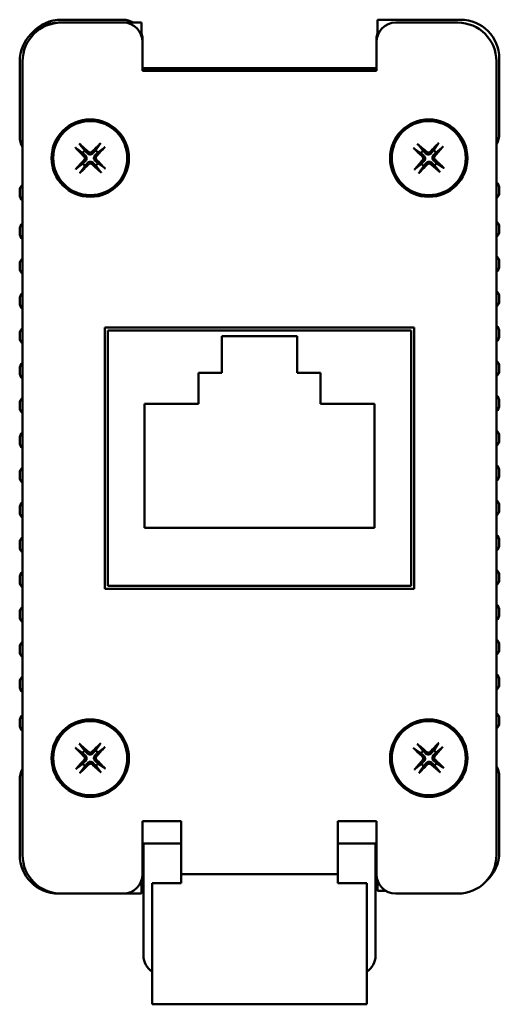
# Model space of a CAD drawing. Header units: millimetres. Extents: x 20 to 193, y 97 to 242.
# Tile 2 of 3: x 91 to 116, y 192 to 242. Entities that reach past the tile are written whole.
import ezdxf

# ---------------------------------------------------------------- set-up
doc = ezdxf.new("R2010")
doc.units = ezdxf.units.MM
doc.layers.add('Viditelné hrany(CSN)', color=7, linetype='Continuous', lineweight=50)

msp = doc.modelspace()

# ---------------------------------------------------------------- linework, layer by layer
at = {"layer": 'Viditelné hrany(CSN)'}
for p, q in [((93.078, 242.347), (92.928, 242.347)), ((93.078, 242.497), (96.278, 242.497)), ((93.078, 242.347), (96.278, 242.347)), ((97.228, 242.347), (96.278, 242.347)), ((97.228, 241.66), (97.228, 242.347)), ((113.728, 242.497), (109.428, 242.497)), ((109.428, 242.497), (109.428, 241.66)), ((110.378, 242.347), (113.578, 242.347)), ((97.278, 241.347), (97.278, 241.497)), ((97.278, 239.847), (97.278, 241.347)), ((109.378, 241.497), (109.378, 241.347)), ((109.378, 241.347), (109.378, 239.847)), ((90.928, 240.347), (90.928, 236.447)), ((91.078, 199.347), (91.078, 240.347)), ((115.578, 240.347), (115.578, 199.347)), ((115.728, 236.597), (115.728, 240.497)), ((109.378, 239.997), (97.278, 239.997)), ((109.378, 239.897), (97.278, 239.897)), ((109.378, 239.847), (97.278, 239.847)), ((94.293, 235.732), (94.062, 236.041)), ((95.068, 236.059), (94.848, 235.742)), ((111.782, 235.723), (111.541, 236.025)), ((112.546, 236.074), (112.336, 235.75)), ((93.866, 235.837), (94.183, 235.618)), ((94.962, 235.632), (95.271, 235.863)), ((111.352, 235.816), (111.675, 235.606)), ((112.454, 235.644), (112.755, 235.884)), ((94.193, 235.062), (93.884, 234.831)), ((95.29, 234.858), (94.972, 235.077)), ((111.702, 235.051), (111.4, 234.811)), ((112.804, 234.879), (112.48, 235.089)), ((94.088, 234.636), (94.307, 234.953)), ((94.863, 234.963), (95.094, 234.654)), ((111.609, 234.621), (111.819, 234.945)), ((112.374, 234.972), (112.614, 234.67)), ((90.928, 233.665), (90.928, 233.465)), ((115.728, 233.579), (115.728, 233.779)), ((90.928, 231.665), (90.928, 231.465)), ((115.728, 231.579), (115.728, 231.779)), ((115.728, 229.779), (115.728, 229.979)), ((90.928, 229.865), (90.928, 229.665)), ((90.928, 228.065), (90.928, 227.865)), ((115.728, 227.979), (115.728, 228.179)), ((95.328, 226.597), (111.328, 226.597)), ((95.328, 213.097), (95.328, 226.597)), ((111.178, 226.447), (95.478, 226.447)), ((95.478, 226.447), (95.478, 213.247)), ((111.178, 213.247), (111.178, 226.447)), ((111.328, 226.597), (111.328, 213.097)), ((115.728, 226.179), (115.728, 226.379)), ((90.928, 226.265), (90.928, 226.065)), ((101.378, 224.247), (101.378, 226.147)), ((101.378, 226.147), (105.278, 226.147)), ((105.278, 226.147), (105.278, 224.247)), ((90.928, 224.465), (90.928, 224.265)), ((115.728, 224.379), (115.728, 224.579)), ((100.178, 224.247), (101.378, 224.247)), ((100.178, 222.647), (100.178, 224.247)), ((105.278, 224.247), (106.478, 224.247)), ((106.478, 224.247), (106.478, 222.647)), ((90.928, 222.665), (90.928, 222.465)), ((97.378, 222.647), (100.178, 222.647)), ((97.378, 216.247), (97.378, 222.647)), ((106.478, 222.647), (109.278, 222.647)), ((109.278, 222.647), (109.278, 216.247)), ((115.728, 222.579), (115.728, 222.779)), ((90.928, 220.865), (90.928, 220.665)), ((115.728, 220.779), (115.728, 220.979)), ((90.928, 219.065), (90.928, 218.865)), ((115.728, 218.979), (115.728, 219.179)), ((90.928, 217.265), (90.928, 217.065)), ((115.728, 217.179), (115.728, 217.379)), ((109.278, 216.247), (97.378, 216.247)), ((90.928, 215.465), (90.928, 215.265)), ((115.728, 215.379), (115.728, 215.579)), ((90.928, 213.665), (90.928, 213.465)), ((115.728, 213.579), (115.728, 213.779)), ((95.478, 213.247), (111.178, 213.247)), ((111.328, 213.097), (95.328, 213.097)), ((90.928, 211.865), (90.928, 211.665)), ((115.728, 211.779), (115.728, 211.979)), ((115.728, 209.979), (115.728, 210.179)), ((90.928, 210.065), (90.928, 209.865)), ((90.928, 208.265), (90.928, 208.065)), ((115.728, 208.179), (115.728, 208.379)), ((90.928, 206.265), (90.928, 206.065)), ((115.728, 206.179), (115.728, 206.379)), ((94.293, 204.732), (94.062, 205.041)), ((95.068, 205.059), (94.848, 204.742)), ((111.782, 204.723), (111.541, 205.025)), ((112.546, 205.074), (112.336, 204.75)), ((93.866, 204.837), (94.183, 204.618)), ((94.962, 204.632), (95.271, 204.863)), ((111.352, 204.816), (111.675, 204.606)), ((112.454, 204.644), (112.755, 204.884)), ((94.193, 204.062), (93.884, 203.831)), ((95.29, 203.858), (94.972, 204.077)), ((111.702, 204.051), (111.4, 203.811)), ((112.804, 203.879), (112.48, 204.089)), ((94.088, 203.636), (94.307, 203.953)), ((94.863, 203.963), (95.094, 203.654)), ((111.609, 203.621), (111.819, 203.945)), ((112.374, 203.972), (112.614, 203.67)), ((90.928, 203.247), (90.928, 199.347)), ((115.728, 199.497), (115.728, 203.397)), ((97.278, 201.097), (99.278, 201.097)), ((97.278, 198.347), (97.278, 201.097)), ((99.278, 201.097), (99.278, 200.347)), ((107.378, 200.347), (107.378, 201.097)), ((107.378, 201.097), (109.378, 201.097)), ((109.378, 201.097), (109.378, 198.347)), ((97.278, 199.947), (99.278, 199.947)), ((97.328, 199.947), (97.328, 199.071)), ((99.278, 198.347), (99.278, 200.347)), ((107.378, 200.347), (107.378, 198.347)), ((107.378, 199.947), (109.378, 199.947)), ((109.328, 199.071), (109.328, 199.947)), ((97.328, 199.071), (97.328, 194.147)), ((109.328, 194.147), (109.328, 199.071)), ((97.228, 197.347), (97.228, 198.035)), ((99.278, 197.897), (97.778, 197.897)), ((97.778, 197.847), (97.778, 197.897)), ((99.278, 198.347), (99.278, 197.897)), ((107.378, 198.347), (99.278, 198.347)), ((107.378, 197.897), (107.378, 198.347)), ((108.878, 197.897), (107.378, 197.897)), ((108.878, 197.847), (108.878, 197.897)), ((109.428, 198.035), (109.428, 197.497)), ((97.778, 193.631), (97.778, 197.847)), ((108.878, 193.631), (108.878, 197.847)), ((109.428, 197.497), (109.851, 197.497)), ((92.928, 197.347), (93.078, 197.347)), ((96.278, 197.347), (93.078, 197.347)), ((96.278, 197.347), (97.228, 197.347)), ((113.578, 197.347), (110.378, 197.347)), ((97.778, 193.631), (97.778, 191.631)), ((108.878, 191.631), (108.878, 193.631)), ((97.778, 191.631), (108.878, 191.631))]:
    msp.add_line(p, q, dxfattribs=at)
for centre, radius in [((94.578, 235.347), 2), ((94.578, 235.347), 1.916), ((112.078, 235.347), 2), ((112.078, 235.347), 1.916), ((94.578, 204.347), 2), ((94.578, 204.347), 1.916), ((112.078, 204.347), 2), ((112.078, 204.347), 1.916)]:
    msp.add_circle(centre, radius, dxfattribs=at)
for centre, radius, start, end in [((92.928, 240.347), 2, 90, 180), ((93.078, 240.347), 2, 90, 180), ((93.078, 240.497), 2, 90, 138.04), ((96.278, 241.497), 1, 58.2117, 90), ((96.278, 241.347), 1, 0, 90), ((110.378, 241.347), 1, 90, 180), ((113.578, 240.347), 2, 0, 90), ((113.728, 240.497), 2, 0, 90), ((96.278, 241.497), 1, 0, 18.1949), ((110.378, 241.497), 1, 161.8051, 180), ((114.728, 236.597), 1, 328.2117, 0), ((91.928, 236.447), 1, 180, 211.7883), ((94.578, 235.347), 0.479, 126.547, 145.5826), ((94.578, 235.347), 0.479, 36.547, 55.5826), ((112.078, 235.347), 0.479, 128.238, 147.2737), ((112.078, 235.347), 0.479, 38.238, 57.2737), ((94.578, 235.347), 0.479, 216.547, 235.5826), ((94.578, 235.347), 0.479, 306.547, 325.5826), ((112.078, 235.347), 0.479, 218.238, 237.2737), ((112.078, 235.347), 0.479, 308.238, 327.2737), ((115.328, 233.779), 0.4, 0, 51.3178), ((91.328, 233.665), 0.4, 128.6822, 180), ((115.328, 233.579), 0.4, 308.6822, 0), ((91.328, 233.465), 0.4, 180, 231.3178), ((91.328, 231.665), 0.4, 128.6822, 180), ((115.328, 231.779), 0.4, 0, 51.3178), ((91.328, 231.465), 0.4, 180, 231.3178), ((115.328, 231.579), 0.4, 308.6822, 0), ((91.328, 229.865), 0.4, 128.6822, 180), ((115.328, 229.979), 0.4, 0, 51.3178), ((91.328, 229.665), 0.4, 180, 231.3178), ((115.328, 229.779), 0.4, 308.6822, 0), ((115.328, 228.179), 0.4, 0, 51.3178), ((91.328, 228.065), 0.4, 128.6822, 180), ((115.328, 227.979), 0.4, 308.6822, 0), ((91.328, 227.865), 0.4, 180, 231.3178), ((91.328, 226.265), 0.4, 128.6822, 180), ((115.328, 226.379), 0.4, 0, 51.3178), ((91.328, 226.065), 0.4, 180, 231.3178), ((115.328, 226.179), 0.4, 308.6822, 0), ((115.328, 224.579), 0.4, 0, 51.3178), ((91.328, 224.465), 0.4, 128.6822, 180), ((115.328, 224.379), 0.4, 308.6822, 0), ((91.328, 224.265), 0.4, 180, 231.3178), ((91.328, 222.665), 0.4, 128.6822, 180), ((115.328, 222.779), 0.4, 0, 51.3178), ((91.328, 222.465), 0.4, 180, 231.3178), ((115.328, 222.579), 0.4, 308.6822, 0), ((115.328, 220.979), 0.4, 0, 51.3178), ((91.328, 220.865), 0.4, 128.6822, 180), ((115.328, 220.779), 0.4, 308.6822, 0), ((91.328, 220.665), 0.4, 180, 231.3178), ((91.328, 219.065), 0.4, 128.6822, 180), ((115.328, 219.179), 0.4, 0, 51.3178), ((91.328, 218.865), 0.4, 180, 231.3178), ((115.328, 218.979), 0.4, 308.6822, 0), ((91.328, 217.265), 0.4, 128.6822, 180), ((115.328, 217.379), 0.4, 0, 51.3178), ((91.328, 217.065), 0.4, 180, 231.3178), ((115.328, 217.179), 0.4, 308.6822, 0), ((91.328, 215.465), 0.4, 128.6822, 180), ((115.328, 215.579), 0.4, 0, 51.3178), ((91.328, 215.265), 0.4, 180, 231.3178), ((115.328, 215.379), 0.4, 308.6822, 0), ((91.328, 213.665), 0.4, 128.6822, 180), ((115.328, 213.779), 0.4, 0, 51.3178), ((91.328, 213.465), 0.4, 180, 231.3178), ((115.328, 213.579), 0.4, 308.6822, 0), ((91.328, 211.865), 0.4, 128.6822, 180), ((115.328, 211.979), 0.4, 0, 51.3178), ((91.328, 211.665), 0.4, 180, 231.3178), ((115.328, 211.779), 0.4, 308.6822, 0), ((91.328, 210.065), 0.4, 128.6822, 180), ((115.328, 210.179), 0.4, 0, 51.3178), ((91.328, 209.865), 0.4, 180, 231.3178), ((115.328, 209.979), 0.4, 308.6822, 0), ((91.328, 208.265), 0.4, 128.6822, 180), ((115.328, 208.379), 0.4, 0, 51.3178), ((91.328, 208.065), 0.4, 180, 231.3178), ((115.328, 208.179), 0.4, 308.6822, 0), ((91.328, 206.265), 0.4, 128.6822, 180), ((115.328, 206.379), 0.4, 0, 51.3178), ((91.328, 206.065), 0.4, 180, 231.3178), ((115.328, 206.179), 0.4, 308.6822, 0), ((94.578, 204.347), 0.479, 126.547, 145.5826), ((94.578, 204.347), 0.479, 36.547, 55.5826), ((112.078, 204.347), 0.479, 128.238, 147.2737), ((112.078, 204.347), 0.479, 38.238, 57.2737), ((94.578, 204.347), 0.479, 216.547, 235.5826), ((94.578, 204.347), 0.479, 306.547, 325.5826), ((112.078, 204.347), 0.479, 218.238, 237.2737), ((112.078, 204.347), 0.479, 308.238, 327.2737), ((91.928, 203.247), 1, 148.2117, 180), ((114.728, 203.397), 1, 0, 31.7883), ((113.728, 199.497), 2, 311.96, 0), ((92.928, 199.347), 2, 180, 270), ((93.078, 199.347), 2, 180, 270), ((113.578, 199.347), 2, 270, 0), ((96.278, 198.347), 1, 270, 0), ((110.378, 198.347), 1, 180, 270), ((98.328, 194.147), 1, 180, 236.633), ((108.328, 194.147), 1, 303.367, 0)]:
    msp.add_arc(centre, radius, start, end, dxfattribs=at)
for centre, major_axis, start_param, end_param in [((94.502, 235.267), (-2.336, 2.185), 4.802081, 5.005714), ((94.656, 235.27), (-2.253, -2.27), 4.419064, 4.622697), ((112.005, 235.265), (-2.399, 2.115), 4.802081, 5.005714), ((112.158, 235.272), (-2.185, -2.336), 4.419064, 4.622697), ((94.655, 235.426), (2.27, -2.253), 4.419064, 4.622697), ((94.497, 235.423), (2.185, 2.336), 4.802081, 5.005714), ((112.153, 235.428), (2.336, -2.185), 4.419064, 4.622697), ((111.995, 235.42), (2.115, 2.399), 4.802081, 5.005714), ((94.658, 235.272), (-2.185, -2.336), 4.802081, 5.005714), ((94.499, 235.425), (2.253, 2.27), 4.419064, 4.622697), ((94.653, 235.428), (2.336, -2.185), 4.802081, 5.005714), ((94.5, 235.269), (-2.27, 2.253), 4.419064, 4.622697), ((112.16, 235.274), (-2.115, -2.399), 4.802081, 5.005714), ((111.997, 235.423), (2.185, 2.336), 4.419064, 4.622697), ((112.151, 235.43), (2.399, -2.115), 4.802081, 5.005714), ((112.002, 235.267), (-2.336, 2.185), 4.419064, 4.622697), ((94.502, 204.267), (-2.336, 2.185), 4.802081, 5.005714), ((94.656, 204.27), (-2.253, -2.27), 4.419064, 4.622697), ((112.005, 204.265), (-2.399, 2.115), 4.802081, 5.005714), ((112.158, 204.272), (-2.185, -2.336), 4.419064, 4.622697), ((94.655, 204.426), (2.27, -2.253), 4.419064, 4.622697), ((94.497, 204.423), (2.185, 2.336), 4.802081, 5.005714), ((112.153, 204.428), (2.336, -2.185), 4.419064, 4.622697), ((111.995, 204.42), (2.115, 2.399), 4.802081, 5.005714), ((94.658, 204.272), (-2.185, -2.336), 4.802081, 5.005714), ((94.499, 204.425), (2.253, 2.27), 4.419064, 4.622697), ((94.653, 204.428), (2.336, -2.185), 4.802081, 5.005714), ((94.5, 204.269), (-2.27, 2.253), 4.419064, 4.622697), ((112.16, 204.274), (-2.115, -2.399), 4.802081, 5.005714), ((111.997, 204.423), (2.185, 2.336), 4.419064, 4.622697), ((112.151, 204.43), (2.399, -2.115), 4.802081, 5.005714), ((112.002, 204.267), (-2.336, 2.185), 4.419064, 4.622697)]:
    msp.add_ellipse(centre, major_axis=major_axis, ratio=0.087156, start_param=start_param, end_param=end_param, dxfattribs=at)
for points, knots in [([(94.009, 236.093), (94.014, 236.089), (94.019, 236.085), (94.029, 236.076), (94.035, 236.069), (94.045, 236.059), (94.051, 236.054), (94.057, 236.046), (94.06, 236.043), (94.062, 236.041)], [0.007550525, 0.007550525, 0.007550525, 0.007550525, 0.009304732, 0.009304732, 0.011641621, 0.011641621, 0.013947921, 0.013947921, 0.01581109, 0.01581109, 0.01581109, 0.01581109]), ([(95.068, 236.059), (95.069, 236.062), (95.072, 236.065), (95.078, 236.073), (95.083, 236.078), (95.093, 236.089), (95.099, 236.096), (95.109, 236.105), (95.114, 236.11), (95.118, 236.114)], [0.021243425, 0.021243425, 0.021243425, 0.021243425, 0.023106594, 0.023106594, 0.025412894, 0.025412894, 0.027749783, 0.027749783, 0.02950399, 0.02950399, 0.02950399, 0.02950399]), ([(111.488, 236.076), (111.492, 236.072), (111.497, 236.068), (111.507, 236.059), (111.514, 236.053), (111.525, 236.043), (111.53, 236.038), (111.537, 236.031), (111.54, 236.027), (111.541, 236.025)], [0.007550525, 0.007550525, 0.007550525, 0.007550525, 0.009304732, 0.009304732, 0.011641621, 0.011641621, 0.013947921, 0.013947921, 0.01581109, 0.01581109, 0.01581109, 0.01581109]), ([(112.546, 236.074), (112.548, 236.076), (112.55, 236.079), (112.557, 236.087), (112.561, 236.093), (112.571, 236.104), (112.577, 236.111), (112.586, 236.121), (112.591, 236.125), (112.595, 236.13)], [0.021243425, 0.021243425, 0.021243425, 0.021243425, 0.023106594, 0.023106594, 0.025412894, 0.025412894, 0.027749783, 0.027749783, 0.02950399, 0.02950399, 0.02950399, 0.02950399]), ([(93.866, 235.837), (93.863, 235.839), (93.86, 235.842), (93.852, 235.848), (93.847, 235.853), (93.836, 235.863), (93.83, 235.869), (93.82, 235.879), (93.815, 235.883), (93.811, 235.888)], [0.021243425, 0.021243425, 0.021243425, 0.021243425, 0.023106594, 0.023106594, 0.025412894, 0.025412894, 0.027749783, 0.027749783, 0.02950399, 0.02950399, 0.02950399, 0.02950399]), ([(94.724, 235.605), (94.709, 235.588), (94.69, 235.573), (94.657, 235.555), (94.642, 235.548), (94.608, 235.539), (94.591, 235.537), (94.558, 235.536), (94.54, 235.538), (94.506, 235.546), (94.491, 235.552), (94.457, 235.569), (94.438, 235.583), (94.422, 235.6)], [0.09647895, 0.09647895, 0.09647895, 0.09647895, 0.10371586, 0.10371586, 0.10868332, 0.10868332, 0.11365077, 0.11365077, 0.11861823, 0.11861823, 0.12358569, 0.12358569, 0.1308226, 0.1308226, 0.1308226, 0.1308226]), ([(94.661, 235.669), (94.649, 235.657), (94.635, 235.648), (94.604, 235.635), (94.587, 235.631), (94.555, 235.631), (94.537, 235.634), (94.507, 235.647), (94.494, 235.655), (94.483, 235.665)], [0, 0, 0, 0, 0.00480683, 0.00480683, 0.00961365, 0.00961365, 0.01442241, 0.01442241, 0.01885448, 0.01885448, 0.01885448, 0.01885448]), ([(95.324, 235.916), (95.32, 235.911), (95.315, 235.906), (95.306, 235.896), (95.3, 235.89), (95.289, 235.88), (95.284, 235.874), (95.277, 235.868), (95.273, 235.865), (95.271, 235.863)], [0.007550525, 0.007550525, 0.007550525, 0.007550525, 0.009304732, 0.009304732, 0.011641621, 0.011641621, 0.013947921, 0.013947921, 0.01581109, 0.01581109, 0.01581109, 0.01581109]), ([(111.352, 235.816), (111.349, 235.818), (111.346, 235.82), (111.338, 235.826), (111.332, 235.831), (111.321, 235.841), (111.315, 235.847), (111.305, 235.856), (111.3, 235.861), (111.295, 235.865)], [0.021243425, 0.021243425, 0.021243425, 0.021243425, 0.023106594, 0.023106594, 0.025412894, 0.025412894, 0.027749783, 0.027749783, 0.02950399, 0.02950399, 0.02950399, 0.02950399]), ([(112.217, 235.61), (112.202, 235.592), (112.183, 235.577), (112.151, 235.557), (112.136, 235.55), (112.103, 235.54), (112.085, 235.537), (112.052, 235.535), (112.034, 235.537), (112.001, 235.544), (111.985, 235.549), (111.951, 235.565), (111.931, 235.579), (111.914, 235.595)], [0.09647895, 0.09647895, 0.09647895, 0.09647895, 0.10371586, 0.10371586, 0.10868332, 0.10868332, 0.11365077, 0.11365077, 0.11861823, 0.11861823, 0.12358569, 0.12358569, 0.1308226, 0.1308226, 0.1308226, 0.1308226]), ([(112.151, 235.671), (112.14, 235.659), (112.126, 235.649), (112.095, 235.635), (112.078, 235.631), (112.046, 235.63), (112.029, 235.633), (111.998, 235.644), (111.985, 235.653), (111.973, 235.662)], [0, 0, 0, 0, 0.00480683, 0.00480683, 0.00961365, 0.00961365, 0.01442241, 0.01442241, 0.01885448, 0.01885448, 0.01885448, 0.01885448]), ([(112.807, 235.938), (112.803, 235.933), (112.798, 235.928), (112.789, 235.918), (112.783, 235.911), (112.773, 235.901), (112.768, 235.895), (112.761, 235.888), (112.758, 235.886), (112.755, 235.884)], [0.007550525, 0.007550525, 0.007550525, 0.007550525, 0.009304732, 0.009304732, 0.011641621, 0.011641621, 0.013947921, 0.013947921, 0.01581109, 0.01581109, 0.01581109, 0.01581109]), ([(94.257, 235.43), (94.268, 235.419), (94.278, 235.405), (94.291, 235.373), (94.294, 235.356), (94.294, 235.324), (94.291, 235.307), (94.279, 235.277), (94.27, 235.263), (94.26, 235.253)], [0, 0, 0, 0, 0.00480683, 0.00480683, 0.00961365, 0.00961365, 0.01442241, 0.01442241, 0.01885448, 0.01885448, 0.01885448, 0.01885448]), ([(94.32, 235.494), (94.337, 235.479), (94.352, 235.46), (94.37, 235.427), (94.377, 235.411), (94.386, 235.378), (94.389, 235.36), (94.389, 235.327), (94.387, 235.31), (94.379, 235.276), (94.373, 235.26), (94.356, 235.227), (94.342, 235.207), (94.325, 235.191)], [0.09647895, 0.09647895, 0.09647895, 0.09647895, 0.10371586, 0.10371586, 0.10868332, 0.10868332, 0.11365077, 0.11365077, 0.11861823, 0.11861823, 0.12358569, 0.12358569, 0.1308226, 0.1308226, 0.1308226, 0.1308226]), ([(94.431, 235.089), (94.447, 235.107), (94.466, 235.122), (94.498, 235.14), (94.514, 235.147), (94.547, 235.156), (94.565, 235.158), (94.598, 235.159), (94.615, 235.157), (94.649, 235.149), (94.665, 235.143), (94.698, 235.126), (94.718, 235.112), (94.734, 235.095)], [0.09647895, 0.09647895, 0.09647895, 0.09647895, 0.10371586, 0.10371586, 0.10868332, 0.10868332, 0.11365077, 0.11365077, 0.11861823, 0.11861823, 0.12358569, 0.12358569, 0.1308226, 0.1308226, 0.1308226, 0.1308226]), ([(94.495, 235.026), (94.506, 235.037), (94.52, 235.047), (94.552, 235.06), (94.569, 235.064), (94.601, 235.064), (94.618, 235.061), (94.648, 235.048), (94.662, 235.04), (94.673, 235.03)], [0, 0, 0, 0, 0.00480683, 0.00480683, 0.00961365, 0.00961365, 0.01442241, 0.01442241, 0.01885448, 0.01885448, 0.01885448, 0.01885448]), ([(94.836, 235.201), (94.819, 235.216), (94.804, 235.235), (94.785, 235.268), (94.779, 235.284), (94.769, 235.317), (94.767, 235.334), (94.766, 235.368), (94.768, 235.385), (94.776, 235.419), (94.782, 235.435), (94.799, 235.468), (94.814, 235.487), (94.83, 235.504)], [0.09647895, 0.09647895, 0.09647895, 0.09647895, 0.10371586, 0.10371586, 0.10868332, 0.10868332, 0.11365077, 0.11365077, 0.11861823, 0.11861823, 0.12358569, 0.12358569, 0.1308226, 0.1308226, 0.1308226, 0.1308226]), ([(94.899, 235.264), (94.888, 235.276), (94.878, 235.29), (94.865, 235.321), (94.862, 235.339), (94.861, 235.371), (94.865, 235.388), (94.877, 235.418), (94.886, 235.431), (94.896, 235.442)], [0, 0, 0, 0, 0.00480683, 0.00480683, 0.00961365, 0.00961365, 0.01442241, 0.01442241, 0.01885448, 0.01885448, 0.01885448, 0.01885448]), ([(111.754, 235.421), (111.766, 235.41), (111.776, 235.396), (111.79, 235.365), (111.794, 235.348), (111.795, 235.316), (111.792, 235.299), (111.781, 235.268), (111.773, 235.254), (111.763, 235.243)], [0, 0, 0, 0, 0.00480683, 0.00480683, 0.00961365, 0.00961365, 0.01442241, 0.01442241, 0.01885448, 0.01885448, 0.01885448, 0.01885448]), ([(111.815, 235.486), (111.833, 235.471), (111.849, 235.453), (111.868, 235.421), (111.875, 235.405), (111.885, 235.372), (111.888, 235.355), (111.89, 235.322), (111.889, 235.304), (111.882, 235.27), (111.876, 235.254), (111.86, 235.22), (111.846, 235.201), (111.83, 235.184)], [0.09647895, 0.09647895, 0.09647895, 0.09647895, 0.10371586, 0.10371586, 0.10868332, 0.10868332, 0.11365077, 0.11365077, 0.11861823, 0.11861823, 0.12358569, 0.12358569, 0.1308226, 0.1308226, 0.1308226, 0.1308226]), ([(111.939, 235.085), (111.954, 235.103), (111.972, 235.118), (112.004, 235.138), (112.02, 235.145), (112.053, 235.155), (112.07, 235.158), (112.103, 235.16), (112.121, 235.158), (112.155, 235.151), (112.171, 235.146), (112.205, 235.13), (112.225, 235.116), (112.241, 235.1)], [0.09647895, 0.09647895, 0.09647895, 0.09647895, 0.10371586, 0.10371586, 0.10868332, 0.10868332, 0.11365077, 0.11365077, 0.11861823, 0.11861823, 0.12358569, 0.12358569, 0.1308226, 0.1308226, 0.1308226, 0.1308226]), ([(112.004, 235.024), (112.015, 235.036), (112.029, 235.046), (112.06, 235.06), (112.077, 235.063), (112.109, 235.064), (112.126, 235.062), (112.157, 235.051), (112.171, 235.042), (112.182, 235.033)], [0, 0, 0, 0, 0.00480683, 0.00480683, 0.00961365, 0.00961365, 0.01442241, 0.01442241, 0.01885448, 0.01885448, 0.01885448, 0.01885448]), ([(112.34, 235.208), (112.322, 235.223), (112.307, 235.242), (112.288, 235.274), (112.28, 235.29), (112.27, 235.322), (112.267, 235.34), (112.265, 235.373), (112.267, 235.391), (112.274, 235.425), (112.28, 235.441), (112.296, 235.474), (112.309, 235.494), (112.325, 235.511)], [0.09647895, 0.09647895, 0.09647895, 0.09647895, 0.10371586, 0.10371586, 0.10868332, 0.10868332, 0.11365077, 0.11365077, 0.11861823, 0.11861823, 0.12358569, 0.12358569, 0.1308226, 0.1308226, 0.1308226, 0.1308226]), ([(112.401, 235.274), (112.39, 235.285), (112.379, 235.299), (112.365, 235.33), (112.362, 235.347), (112.361, 235.379), (112.363, 235.396), (112.375, 235.427), (112.383, 235.44), (112.393, 235.452)], [0, 0, 0, 0, 0.00480683, 0.00480683, 0.00961365, 0.00961365, 0.01442241, 0.01442241, 0.01885448, 0.01885448, 0.01885448, 0.01885448]), ([(93.832, 234.779), (93.836, 234.784), (93.84, 234.788), (93.849, 234.798), (93.856, 234.805), (93.866, 234.815), (93.872, 234.82), (93.879, 234.827), (93.882, 234.83), (93.884, 234.831)], [0.007550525, 0.007550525, 0.007550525, 0.007550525, 0.009304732, 0.009304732, 0.011641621, 0.011641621, 0.013947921, 0.013947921, 0.01581109, 0.01581109, 0.01581109, 0.01581109]), ([(94.088, 234.636), (94.086, 234.633), (94.084, 234.63), (94.077, 234.622), (94.072, 234.616), (94.062, 234.606), (94.056, 234.599), (94.047, 234.59), (94.042, 234.585), (94.037, 234.581)], [0.021243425, 0.021243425, 0.021243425, 0.021243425, 0.023106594, 0.023106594, 0.025412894, 0.025412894, 0.027749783, 0.027749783, 0.02950399, 0.02950399, 0.02950399, 0.02950399]), ([(95.146, 234.601), (95.142, 234.605), (95.137, 234.61), (95.127, 234.619), (95.12, 234.626), (95.11, 234.636), (95.105, 234.641), (95.098, 234.649), (95.096, 234.652), (95.094, 234.654)], [0.007550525, 0.007550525, 0.007550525, 0.007550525, 0.009304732, 0.009304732, 0.011641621, 0.011641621, 0.013947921, 0.013947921, 0.01581109, 0.01581109, 0.01581109, 0.01581109]), ([(95.29, 234.858), (95.292, 234.856), (95.295, 234.853), (95.303, 234.847), (95.309, 234.842), (95.319, 234.832), (95.326, 234.826), (95.336, 234.816), (95.34, 234.812), (95.344, 234.807)], [0.021243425, 0.021243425, 0.021243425, 0.021243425, 0.023106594, 0.023106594, 0.025412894, 0.025412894, 0.027749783, 0.027749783, 0.02950399, 0.02950399, 0.02950399, 0.02950399]), ([(111.349, 234.757), (111.353, 234.762), (111.357, 234.767), (111.366, 234.777), (111.372, 234.784), (111.382, 234.794), (111.387, 234.8), (111.395, 234.807), (111.398, 234.809), (111.4, 234.811)], [0.007550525, 0.007550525, 0.007550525, 0.007550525, 0.009304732, 0.009304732, 0.011641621, 0.011641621, 0.013947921, 0.013947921, 0.01581109, 0.01581109, 0.01581109, 0.01581109]), ([(111.609, 234.621), (111.607, 234.619), (111.605, 234.615), (111.599, 234.608), (111.594, 234.602), (111.585, 234.591), (111.578, 234.584), (111.569, 234.574), (111.565, 234.57), (111.56, 234.565)], [0.021243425, 0.021243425, 0.021243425, 0.021243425, 0.023106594, 0.023106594, 0.025412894, 0.025412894, 0.027749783, 0.027749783, 0.02950399, 0.02950399, 0.02950399, 0.02950399]), ([(112.668, 234.619), (112.663, 234.622), (112.658, 234.627), (112.648, 234.636), (112.641, 234.642), (112.631, 234.652), (112.625, 234.657), (112.619, 234.664), (112.616, 234.667), (112.614, 234.67)], [0.007550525, 0.007550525, 0.007550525, 0.007550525, 0.009304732, 0.009304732, 0.011641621, 0.011641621, 0.013947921, 0.013947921, 0.01581109, 0.01581109, 0.01581109, 0.01581109]), ([(112.804, 234.879), (112.806, 234.877), (112.81, 234.875), (112.817, 234.869), (112.823, 234.864), (112.834, 234.854), (112.841, 234.848), (112.851, 234.839), (112.856, 234.834), (112.86, 234.83)], [0.021243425, 0.021243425, 0.021243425, 0.021243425, 0.023106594, 0.023106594, 0.025412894, 0.025412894, 0.027749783, 0.027749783, 0.02950399, 0.02950399, 0.02950399, 0.02950399]), ([(94.009, 205.093), (94.014, 205.089), (94.019, 205.085), (94.029, 205.076), (94.035, 205.069), (94.045, 205.059), (94.051, 205.054), (94.057, 205.046), (94.06, 205.043), (94.062, 205.041)], [0.007550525, 0.007550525, 0.007550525, 0.007550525, 0.009304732, 0.009304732, 0.011641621, 0.011641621, 0.013947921, 0.013947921, 0.01581109, 0.01581109, 0.01581109, 0.01581109]), ([(95.068, 205.059), (95.069, 205.062), (95.072, 205.065), (95.078, 205.073), (95.083, 205.078), (95.093, 205.089), (95.099, 205.096), (95.109, 205.105), (95.114, 205.11), (95.118, 205.114)], [0.021243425, 0.021243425, 0.021243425, 0.021243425, 0.023106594, 0.023106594, 0.025412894, 0.025412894, 0.027749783, 0.027749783, 0.02950399, 0.02950399, 0.02950399, 0.02950399]), ([(111.488, 205.076), (111.492, 205.072), (111.497, 205.068), (111.507, 205.059), (111.514, 205.053), (111.525, 205.043), (111.53, 205.038), (111.537, 205.031), (111.54, 205.027), (111.541, 205.025)], [0.007550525, 0.007550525, 0.007550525, 0.007550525, 0.009304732, 0.009304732, 0.011641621, 0.011641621, 0.013947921, 0.013947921, 0.01581109, 0.01581109, 0.01581109, 0.01581109]), ([(112.546, 205.074), (112.548, 205.076), (112.55, 205.079), (112.557, 205.087), (112.561, 205.093), (112.571, 205.104), (112.577, 205.111), (112.586, 205.121), (112.591, 205.125), (112.595, 205.13)], [0.021243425, 0.021243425, 0.021243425, 0.021243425, 0.023106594, 0.023106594, 0.025412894, 0.025412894, 0.027749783, 0.027749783, 0.02950399, 0.02950399, 0.02950399, 0.02950399]), ([(93.866, 204.837), (93.863, 204.839), (93.86, 204.842), (93.852, 204.848), (93.847, 204.853), (93.836, 204.863), (93.83, 204.869), (93.82, 204.879), (93.815, 204.883), (93.811, 204.888)], [0.021243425, 0.021243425, 0.021243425, 0.021243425, 0.023106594, 0.023106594, 0.025412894, 0.025412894, 0.027749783, 0.027749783, 0.02950399, 0.02950399, 0.02950399, 0.02950399]), ([(94.32, 204.494), (94.337, 204.479), (94.352, 204.46), (94.37, 204.427), (94.377, 204.411), (94.386, 204.378), (94.389, 204.36), (94.389, 204.327), (94.387, 204.31), (94.379, 204.276), (94.373, 204.26), (94.356, 204.227), (94.342, 204.207), (94.325, 204.191)], [0.09647895, 0.09647895, 0.09647895, 0.09647895, 0.10371586, 0.10371586, 0.10868332, 0.10868332, 0.11365077, 0.11365077, 0.11861823, 0.11861823, 0.12358569, 0.12358569, 0.1308226, 0.1308226, 0.1308226, 0.1308226]), ([(94.724, 204.605), (94.709, 204.588), (94.69, 204.573), (94.657, 204.555), (94.642, 204.548), (94.608, 204.539), (94.591, 204.537), (94.558, 204.536), (94.54, 204.538), (94.506, 204.546), (94.491, 204.552), (94.457, 204.569), (94.438, 204.583), (94.422, 204.6)], [0.09647895, 0.09647895, 0.09647895, 0.09647895, 0.10371586, 0.10371586, 0.10868332, 0.10868332, 0.11365077, 0.11365077, 0.11861823, 0.11861823, 0.12358569, 0.12358569, 0.1308226, 0.1308226, 0.1308226, 0.1308226]), ([(94.661, 204.669), (94.649, 204.657), (94.635, 204.648), (94.604, 204.635), (94.587, 204.631), (94.555, 204.631), (94.537, 204.634), (94.507, 204.647), (94.494, 204.655), (94.483, 204.665)], [0, 0, 0, 0, 0.00480683, 0.00480683, 0.00961365, 0.00961365, 0.01442241, 0.01442241, 0.01885448, 0.01885448, 0.01885448, 0.01885448]), ([(94.836, 204.201), (94.819, 204.216), (94.804, 204.235), (94.785, 204.268), (94.779, 204.284), (94.769, 204.317), (94.767, 204.334), (94.766, 204.368), (94.768, 204.385), (94.776, 204.419), (94.782, 204.435), (94.799, 204.468), (94.814, 204.487), (94.83, 204.504)], [0.09647895, 0.09647895, 0.09647895, 0.09647895, 0.10371586, 0.10371586, 0.10868332, 0.10868332, 0.11365077, 0.11365077, 0.11861823, 0.11861823, 0.12358569, 0.12358569, 0.1308226, 0.1308226, 0.1308226, 0.1308226]), ([(95.324, 204.916), (95.32, 204.911), (95.315, 204.906), (95.306, 204.896), (95.3, 204.89), (95.289, 204.88), (95.284, 204.874), (95.277, 204.868), (95.273, 204.865), (95.271, 204.863)], [0.007550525, 0.007550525, 0.007550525, 0.007550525, 0.009304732, 0.009304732, 0.011641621, 0.011641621, 0.013947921, 0.013947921, 0.01581109, 0.01581109, 0.01581109, 0.01581109]), ([(111.352, 204.816), (111.349, 204.818), (111.346, 204.82), (111.338, 204.826), (111.332, 204.831), (111.321, 204.841), (111.315, 204.847), (111.305, 204.856), (111.3, 204.861), (111.295, 204.865)], [0.021243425, 0.021243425, 0.021243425, 0.021243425, 0.023106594, 0.023106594, 0.025412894, 0.025412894, 0.027749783, 0.027749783, 0.02950399, 0.02950399, 0.02950399, 0.02950399]), ([(111.815, 204.486), (111.833, 204.471), (111.849, 204.453), (111.868, 204.421), (111.875, 204.405), (111.885, 204.372), (111.888, 204.355), (111.89, 204.322), (111.889, 204.304), (111.882, 204.27), (111.876, 204.254), (111.86, 204.22), (111.846, 204.201), (111.83, 204.184)], [0.09647895, 0.09647895, 0.09647895, 0.09647895, 0.10371586, 0.10371586, 0.10868332, 0.10868332, 0.11365077, 0.11365077, 0.11861823, 0.11861823, 0.12358569, 0.12358569, 0.1308226, 0.1308226, 0.1308226, 0.1308226]), ([(112.217, 204.61), (112.202, 204.592), (112.183, 204.577), (112.151, 204.557), (112.136, 204.55), (112.103, 204.54), (112.085, 204.537), (112.052, 204.535), (112.034, 204.537), (112.001, 204.544), (111.985, 204.549), (111.951, 204.565), (111.931, 204.579), (111.914, 204.595)], [0.09647895, 0.09647895, 0.09647895, 0.09647895, 0.10371586, 0.10371586, 0.10868332, 0.10868332, 0.11365077, 0.11365077, 0.11861823, 0.11861823, 0.12358569, 0.12358569, 0.1308226, 0.1308226, 0.1308226, 0.1308226]), ([(112.151, 204.671), (112.14, 204.659), (112.126, 204.649), (112.095, 204.635), (112.078, 204.631), (112.046, 204.63), (112.029, 204.633), (111.998, 204.644), (111.985, 204.653), (111.973, 204.662)], [0, 0, 0, 0, 0.00480683, 0.00480683, 0.00961365, 0.00961365, 0.01442241, 0.01442241, 0.01885448, 0.01885448, 0.01885448, 0.01885448]), ([(112.34, 204.208), (112.322, 204.223), (112.307, 204.242), (112.288, 204.274), (112.28, 204.29), (112.27, 204.322), (112.267, 204.34), (112.265, 204.373), (112.267, 204.391), (112.274, 204.425), (112.28, 204.441), (112.296, 204.474), (112.309, 204.494), (112.325, 204.511)], [0.09647895, 0.09647895, 0.09647895, 0.09647895, 0.10371586, 0.10371586, 0.10868332, 0.10868332, 0.11365077, 0.11365077, 0.11861823, 0.11861823, 0.12358569, 0.12358569, 0.1308226, 0.1308226, 0.1308226, 0.1308226]), ([(112.807, 204.938), (112.803, 204.933), (112.798, 204.928), (112.789, 204.918), (112.783, 204.911), (112.773, 204.901), (112.768, 204.895), (112.761, 204.888), (112.758, 204.886), (112.755, 204.884)], [0.007550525, 0.007550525, 0.007550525, 0.007550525, 0.009304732, 0.009304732, 0.011641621, 0.011641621, 0.013947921, 0.013947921, 0.01581109, 0.01581109, 0.01581109, 0.01581109]), ([(94.257, 204.43), (94.268, 204.419), (94.278, 204.405), (94.291, 204.373), (94.294, 204.356), (94.294, 204.324), (94.291, 204.307), (94.279, 204.277), (94.27, 204.263), (94.26, 204.253)], [0, 0, 0, 0, 0.00480683, 0.00480683, 0.00961365, 0.00961365, 0.01442241, 0.01442241, 0.01885448, 0.01885448, 0.01885448, 0.01885448]), ([(94.431, 204.089), (94.447, 204.107), (94.466, 204.122), (94.498, 204.14), (94.514, 204.147), (94.547, 204.156), (94.565, 204.158), (94.598, 204.159), (94.615, 204.157), (94.649, 204.149), (94.665, 204.143), (94.698, 204.126), (94.718, 204.112), (94.734, 204.095)], [0.09647895, 0.09647895, 0.09647895, 0.09647895, 0.10371586, 0.10371586, 0.10868332, 0.10868332, 0.11365077, 0.11365077, 0.11861823, 0.11861823, 0.12358569, 0.12358569, 0.1308226, 0.1308226, 0.1308226, 0.1308226]), ([(94.495, 204.026), (94.506, 204.037), (94.52, 204.047), (94.552, 204.06), (94.569, 204.064), (94.601, 204.064), (94.618, 204.061), (94.648, 204.048), (94.662, 204.04), (94.673, 204.03)], [0, 0, 0, 0, 0.00480683, 0.00480683, 0.00961365, 0.00961365, 0.01442241, 0.01442241, 0.01885448, 0.01885448, 0.01885448, 0.01885448]), ([(94.899, 204.264), (94.888, 204.276), (94.878, 204.29), (94.865, 204.321), (94.862, 204.339), (94.861, 204.371), (94.865, 204.388), (94.877, 204.418), (94.886, 204.431), (94.896, 204.442)], [0, 0, 0, 0, 0.00480683, 0.00480683, 0.00961365, 0.00961365, 0.01442241, 0.01442241, 0.01885448, 0.01885448, 0.01885448, 0.01885448]), ([(111.754, 204.421), (111.766, 204.41), (111.776, 204.396), (111.79, 204.365), (111.794, 204.348), (111.795, 204.316), (111.792, 204.299), (111.781, 204.268), (111.773, 204.254), (111.763, 204.243)], [0, 0, 0, 0, 0.00480683, 0.00480683, 0.00961365, 0.00961365, 0.01442241, 0.01442241, 0.01885448, 0.01885448, 0.01885448, 0.01885448]), ([(111.939, 204.085), (111.954, 204.103), (111.972, 204.118), (112.004, 204.138), (112.02, 204.145), (112.053, 204.155), (112.07, 204.158), (112.103, 204.16), (112.121, 204.158), (112.155, 204.151), (112.171, 204.146), (112.205, 204.13), (112.225, 204.116), (112.241, 204.1)], [0.09647895, 0.09647895, 0.09647895, 0.09647895, 0.10371586, 0.10371586, 0.10868332, 0.10868332, 0.11365077, 0.11365077, 0.11861823, 0.11861823, 0.12358569, 0.12358569, 0.1308226, 0.1308226, 0.1308226, 0.1308226]), ([(112.004, 204.024), (112.015, 204.036), (112.029, 204.046), (112.06, 204.06), (112.077, 204.063), (112.109, 204.064), (112.126, 204.062), (112.157, 204.051), (112.171, 204.042), (112.182, 204.033)], [0, 0, 0, 0, 0.00480683, 0.00480683, 0.00961365, 0.00961365, 0.01442241, 0.01442241, 0.01885448, 0.01885448, 0.01885448, 0.01885448]), ([(112.401, 204.274), (112.39, 204.285), (112.379, 204.299), (112.365, 204.33), (112.362, 204.347), (112.361, 204.379), (112.363, 204.396), (112.375, 204.427), (112.383, 204.44), (112.393, 204.452)], [0, 0, 0, 0, 0.00480683, 0.00480683, 0.00961365, 0.00961365, 0.01442241, 0.01442241, 0.01885448, 0.01885448, 0.01885448, 0.01885448]), ([(93.832, 203.779), (93.836, 203.784), (93.84, 203.788), (93.849, 203.798), (93.856, 203.805), (93.866, 203.815), (93.872, 203.82), (93.879, 203.827), (93.882, 203.83), (93.884, 203.831)], [0.007550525, 0.007550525, 0.007550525, 0.007550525, 0.009304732, 0.009304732, 0.011641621, 0.011641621, 0.013947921, 0.013947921, 0.01581109, 0.01581109, 0.01581109, 0.01581109]), ([(94.088, 203.636), (94.086, 203.633), (94.084, 203.63), (94.077, 203.622), (94.072, 203.616), (94.062, 203.606), (94.056, 203.599), (94.047, 203.59), (94.042, 203.585), (94.037, 203.581)], [0.021243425, 0.021243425, 0.021243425, 0.021243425, 0.023106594, 0.023106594, 0.025412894, 0.025412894, 0.027749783, 0.027749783, 0.02950399, 0.02950399, 0.02950399, 0.02950399]), ([(95.146, 203.601), (95.142, 203.605), (95.137, 203.61), (95.127, 203.619), (95.12, 203.626), (95.11, 203.636), (95.105, 203.641), (95.098, 203.649), (95.096, 203.652), (95.094, 203.654)], [0.007550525, 0.007550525, 0.007550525, 0.007550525, 0.009304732, 0.009304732, 0.011641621, 0.011641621, 0.013947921, 0.013947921, 0.01581109, 0.01581109, 0.01581109, 0.01581109]), ([(95.29, 203.858), (95.292, 203.856), (95.295, 203.853), (95.303, 203.847), (95.309, 203.842), (95.319, 203.832), (95.326, 203.826), (95.336, 203.816), (95.34, 203.812), (95.344, 203.807)], [0.021243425, 0.021243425, 0.021243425, 0.021243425, 0.023106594, 0.023106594, 0.025412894, 0.025412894, 0.027749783, 0.027749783, 0.02950399, 0.02950399, 0.02950399, 0.02950399]), ([(111.349, 203.757), (111.353, 203.762), (111.357, 203.767), (111.366, 203.777), (111.372, 203.784), (111.382, 203.794), (111.387, 203.8), (111.395, 203.807), (111.398, 203.809), (111.4, 203.811)], [0.007550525, 0.007550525, 0.007550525, 0.007550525, 0.009304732, 0.009304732, 0.011641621, 0.011641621, 0.013947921, 0.013947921, 0.01581109, 0.01581109, 0.01581109, 0.01581109]), ([(111.609, 203.621), (111.607, 203.619), (111.605, 203.615), (111.599, 203.608), (111.594, 203.602), (111.585, 203.591), (111.578, 203.584), (111.569, 203.574), (111.565, 203.57), (111.56, 203.565)], [0.021243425, 0.021243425, 0.021243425, 0.021243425, 0.023106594, 0.023106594, 0.025412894, 0.025412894, 0.027749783, 0.027749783, 0.02950399, 0.02950399, 0.02950399, 0.02950399]), ([(112.668, 203.619), (112.663, 203.622), (112.658, 203.627), (112.648, 203.636), (112.641, 203.642), (112.631, 203.652), (112.625, 203.657), (112.619, 203.664), (112.616, 203.667), (112.614, 203.67)], [0.007550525, 0.007550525, 0.007550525, 0.007550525, 0.009304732, 0.009304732, 0.011641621, 0.011641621, 0.013947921, 0.013947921, 0.01581109, 0.01581109, 0.01581109, 0.01581109]), ([(112.804, 203.879), (112.806, 203.877), (112.81, 203.875), (112.817, 203.869), (112.823, 203.864), (112.834, 203.854), (112.841, 203.848), (112.851, 203.839), (112.856, 203.834), (112.86, 203.83)], [0.021243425, 0.021243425, 0.021243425, 0.021243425, 0.023106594, 0.023106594, 0.025412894, 0.025412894, 0.027749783, 0.027749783, 0.02950399, 0.02950399, 0.02950399, 0.02950399])]:
    msp.add_open_spline(points, degree=3, knots=knots, dxfattribs=at)
for points, weights in [([(94.183, 235.618), (94.267, 235.541), (94.32, 235.494)], [1, 1.26494634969, 1.5080759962]), ([(94.422, 235.6), (94.372, 235.65), (94.293, 235.732)], [1.5080759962, 1.26494634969, 1]), ([(94.848, 235.742), (94.772, 235.658), (94.724, 235.605)], [1, 1.26494634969, 1.5080759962]), ([(94.83, 235.504), (94.881, 235.553), (94.962, 235.632)], [1.5080759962, 1.26494634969, 1]), ([(111.675, 235.606), (111.762, 235.532), (111.815, 235.486)], [1, 1.26494634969, 1.5080759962]), ([(111.914, 235.595), (111.863, 235.644), (111.782, 235.723)], [1.5080759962, 1.26494634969, 1]), ([(112.336, 235.75), (112.262, 235.663), (112.217, 235.61)], [1, 1.26494634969, 1.5080759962]), ([(112.325, 235.511), (112.374, 235.562), (112.454, 235.644)], [1.5080759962, 1.26494634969, 1]), ([(94.325, 235.191), (94.275, 235.142), (94.193, 235.062)], [1.5080759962, 1.26494634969, 1]), ([(94.307, 234.953), (94.384, 235.037), (94.431, 235.089)], [1, 1.26494634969, 1.5080759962]), ([(94.734, 235.095), (94.783, 235.045), (94.863, 234.963)], [1.5080759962, 1.26494634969, 1]), ([(94.972, 235.077), (94.888, 235.153), (94.836, 235.201)], [1, 1.26494634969, 1.5080759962]), ([(111.83, 235.184), (111.781, 235.133), (111.702, 235.051)], [1.5080759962, 1.26494634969, 1]), ([(111.819, 234.945), (111.893, 235.032), (111.939, 235.085)], [1, 1.26494634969, 1.5080759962]), ([(112.241, 235.1), (112.292, 235.051), (112.374, 234.972)], [1.5080759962, 1.26494634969, 1]), ([(112.48, 235.089), (112.394, 235.163), (112.34, 235.208)], [1, 1.26494634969, 1.5080759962]), ([(94.183, 204.618), (94.267, 204.541), (94.32, 204.494)], [1, 1.26494634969, 1.5080759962]), ([(94.422, 204.6), (94.372, 204.65), (94.293, 204.732)], [1.5080759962, 1.26494634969, 1]), ([(94.848, 204.742), (94.772, 204.658), (94.724, 204.605)], [1, 1.26494634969, 1.5080759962]), ([(94.83, 204.504), (94.881, 204.553), (94.962, 204.632)], [1.5080759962, 1.26494634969, 1]), ([(111.675, 204.606), (111.762, 204.532), (111.815, 204.486)], [1, 1.26494634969, 1.5080759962]), ([(111.914, 204.595), (111.863, 204.644), (111.782, 204.723)], [1.5080759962, 1.26494634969, 1]), ([(112.336, 204.75), (112.262, 204.663), (112.217, 204.61)], [1, 1.26494634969, 1.5080759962]), ([(112.325, 204.511), (112.374, 204.562), (112.454, 204.644)], [1.5080759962, 1.26494634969, 1]), ([(94.325, 204.191), (94.275, 204.142), (94.193, 204.062)], [1.5080759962, 1.26494634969, 1]), ([(94.307, 203.953), (94.384, 204.037), (94.431, 204.089)], [1, 1.26494634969, 1.5080759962]), ([(94.734, 204.095), (94.783, 204.045), (94.863, 203.963)], [1.5080759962, 1.26494634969, 1]), ([(94.972, 204.077), (94.888, 204.153), (94.836, 204.201)], [1, 1.26494634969, 1.5080759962]), ([(111.83, 204.184), (111.781, 204.133), (111.702, 204.051)], [1.5080759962, 1.26494634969, 1]), ([(111.819, 203.945), (111.893, 204.032), (111.939, 204.085)], [1, 1.26494634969, 1.5080759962]), ([(112.241, 204.1), (112.292, 204.051), (112.374, 203.972)], [1.5080759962, 1.26494634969, 1]), ([(112.48, 204.089), (112.394, 204.163), (112.34, 204.208)], [1, 1.26494634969, 1.5080759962])]:
    msp.add_rational_spline(points, weights, degree=2, dxfattribs=at)

doc.saveas('drawing.dxf')
